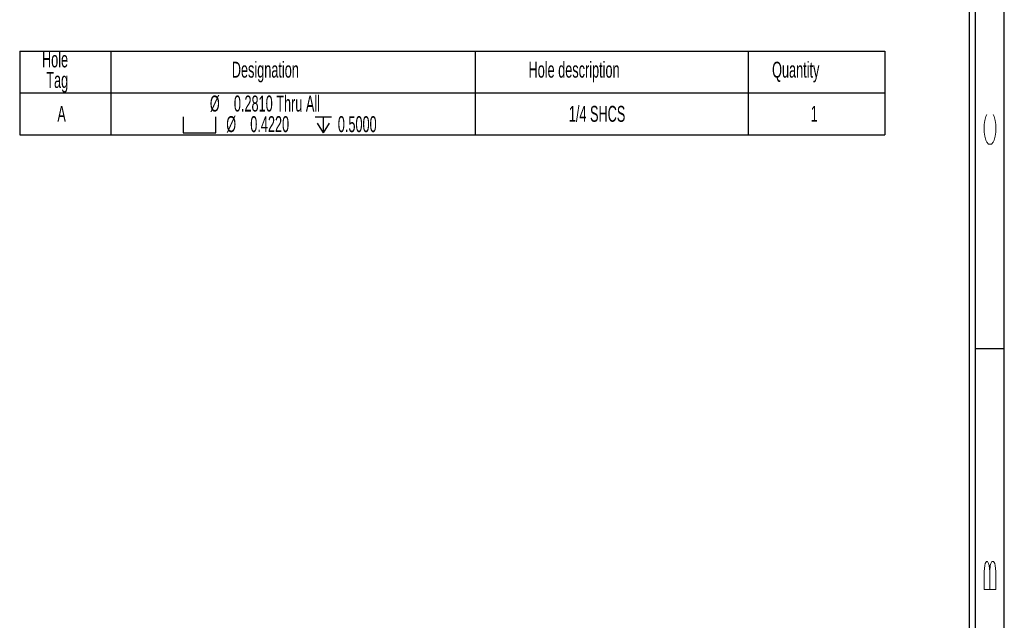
# Model space of a CAD drawing. Header units: inches. Extents: x 1802 to 2468, y -253 to -72.
# Tile 246 of 256: x 2131.98 to 2140.5, y -202.45 to -197.25. Entities that reach past the tile are written whole.
import ezdxf

# ---------------------------------------------------------------- set-up
doc = ezdxf.new("R2010")
doc.units = ezdxf.units.IN
doc.header["$LTSCALE"] = 0.5
doc.header["$MEASUREMENT"] = 0
doc.layers.add('SID-M-D', color=42, linetype='Continuous')
doc.layers.add('SID-M-S', color=105, linetype='Continuous')
doc.styles.add('R', font='ROMAND.SHX')
doc.styles.add('SLDTEXTSTYLE0', font='TXT', dxfattribs={"width": 0.5957446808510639})

# ---------------------------------------------------------------- blocks, each defined once
blk = doc.blocks.new('SW_SYMBOL_HOLE_SPOT')
at = {"layer": 'SID-M-D', "color": 0}
for p, q in [((0, 34.44881889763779), (0, 2.952755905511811)), ((62.99212598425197, 2.952755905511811), (62.99212598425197, 34.44881889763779)), ((0, 2.952755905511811), (62.99212598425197, 2.952755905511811))]:
    blk.add_line(p, q, dxfattribs=at)
blk = doc.blocks.new('SW_SYMBOL_HOLE_DEPTH')
at = {"layer": 'SID-M-D', "color": 0}
for p, q in [((0, 34.44881889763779), (31.49606299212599, 34.44881889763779)), ((3.937007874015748, 21.8503937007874), (15.74803149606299, 2.952755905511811)), ((15.74803149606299, 34.44881889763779), (15.74803149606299, 2.952755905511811)), ((27.55905511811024, 21.8503937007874), (15.74803149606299, 2.952755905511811))]:
    blk.add_line(p, q, dxfattribs=at)
blk = doc.blocks.new('*U9')
at = {"layer": 'SID-M-S'}
for p, q in [((0.2499999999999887, 6.661338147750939e-16), (0.2499999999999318, 21.99999999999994)), ((0.3, 6.661338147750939e-16), (0.299999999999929, 21.99999999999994)), ((0.55, 6.661338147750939e-16), (0.549999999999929, 21.99999999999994)), ((0.2999999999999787, 6.999999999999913), (0.5499999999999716, 6.999999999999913))]:
    blk.add_line(p, q, dxfattribs=at)
at = {"layer": 'SID-M-D', "style": 'R', "width": 4}
for s, p in [('C', (0.4762159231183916, 8.715113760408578)), ('B', (0.4762159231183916, 4.846344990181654))]:
    blk.add_text(s, height=0.09999999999, rotation=90, dxfattribs=at).set_placement(p)

msp = doc.modelspace()

# ---------------------------------------------------------------- linework, layer by layer
at = {"layer": 'SID-M-D', "color": 0}
for p, q in [((2131.984778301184, -197.5258719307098), (2131.984778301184, -197.8845880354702)), ((2131.984778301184, -197.5258719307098), (2132.772179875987, -197.5258719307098)), ((2132.772179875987, -197.5258719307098), (2132.772179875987, -197.8845880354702)), ((2132.772179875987, -197.5258719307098), (2135.921786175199, -197.5258719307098)), ((2135.921786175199, -197.5258719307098), (2135.921786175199, -197.8845880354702)), ((2135.921786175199, -197.5258719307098), (2138.283990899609, -197.5258719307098)), ((2138.283990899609, -197.5258719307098), (2138.283990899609, -197.8845880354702)), ((2138.283990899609, -197.5258719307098), (2139.465093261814, -197.5258719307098)), ((2139.465093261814, -197.5258719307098), (2139.465093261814, -197.8845880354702)), ((2131.984778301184, -197.8845880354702), (2132.772179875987, -197.8845880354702)), ((2131.984778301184, -197.8845880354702), (2131.984778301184, -198.2491374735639)), ((2132.772179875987, -197.8845880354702), (2135.921786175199, -197.8845880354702)), ((2132.772179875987, -197.8845880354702), (2132.772179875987, -198.2491374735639)), ((2135.921786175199, -197.8845880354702), (2138.283990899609, -197.8845880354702)), ((2135.921786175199, -197.8845880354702), (2135.921786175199, -198.2491374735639)), ((2138.283990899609, -197.8845880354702), (2139.465093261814, -197.8845880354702)), ((2138.283990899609, -197.8845880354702), (2138.283990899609, -198.2491374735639)), ((2139.465093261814, -197.8845880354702), (2139.465093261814, -198.2491374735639)), ((2131.984778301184, -198.2491374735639), (2132.772179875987, -198.2491374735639)), ((2132.772179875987, -198.2491374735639), (2135.921786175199, -198.2491374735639)), ((2135.921786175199, -198.2491374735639), (2138.283990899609, -198.2491374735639)), ((2138.283990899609, -198.2491374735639), (2139.465093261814, -198.2491374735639))]:
    msp.add_line(p, q, dxfattribs=at)

# ---------------------------------------------------------------- block references
at = {"layer": 'SID-M-D'}
msp.add_blockref('*U9', (2139.947557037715, -207.09684881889), dxfattribs=at)
at = {"layer": 'SID-M-D', "color": 0, "xscale": 0.004470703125, "yscale": 0.004470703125, "zscale": 0.004470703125}
for name, p in [('SW_SYMBOL_HOLE_SPOT', (2133.398716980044, -198.2463480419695)), ('SW_SYMBOL_HOLE_DEPTH', (2134.538389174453, -198.2463480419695))]:
    msp.add_blockref(name, p, dxfattribs=at)

# ---------------------------------------------------------------- texts
at = {"layer": 'SID-M-D', "color": 0, "char_height": 0.1377952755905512, "attachment_point": 1, "style": 'SLDTEXTSTYLE0'}
for s, insert in [('Hole', (2132.177431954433, -197.5276025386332)), ('Designation', (2133.818672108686, -197.6166910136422)), ('Hole description', (2136.384247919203, -197.6166910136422)), ('Quantity', (2138.490055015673, -197.6166910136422)), ('Tag', (2132.214751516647, -197.7057794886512)), ('%%c', (2133.628835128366, -197.909651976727)), ('0.2810 Thru All', (2133.836647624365, -197.909651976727)), ('A', (2132.310538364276, -197.9987404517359)), ('1/4 SHCS', (2136.732755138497, -197.9987404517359)), ('1', (2138.823634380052, -197.9987404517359)), ('%%c', (2133.770591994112, -198.0878289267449)), ('0.4220', (2133.978404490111, -198.0878289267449)), ('0.5000', (2134.735264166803, -198.0878289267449))]:
    msp.add_mtext(s, dxfattribs=dict(at, insert=insert))

doc.saveas('drawing.dxf')
